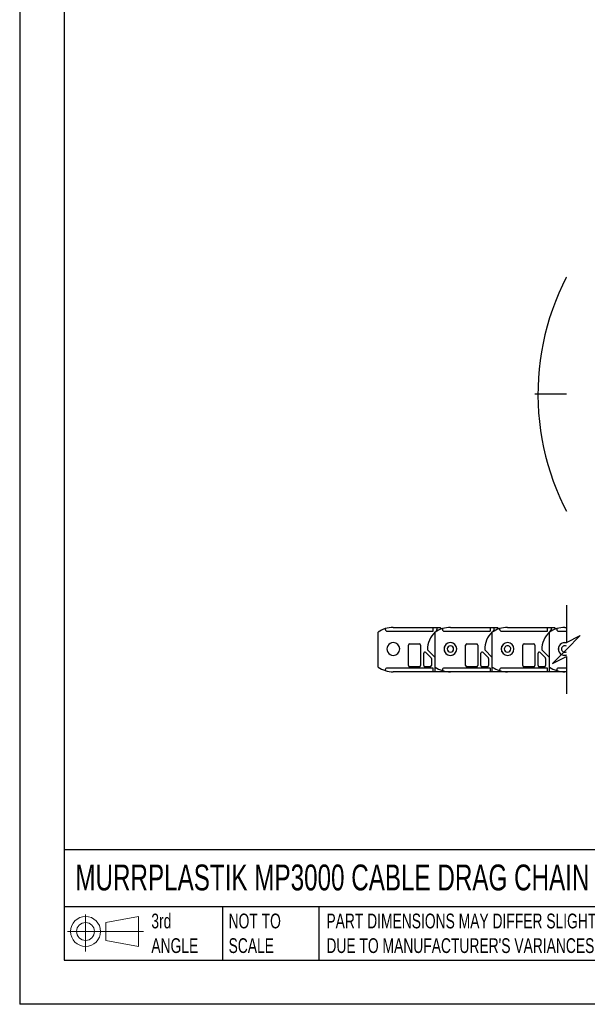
# Model space of a CAD drawing. Header units: millimetres. Extents: x 0 to 1537, y 0 to 1187.
# Tile 1 of 12: x 0 to 447, y 0 to 776. Entities that reach past the tile are written whole.
import ezdxf

# ---------------------------------------------------------------- set-up
doc = ezdxf.new("R2010")
doc.units = ezdxf.units.MM
doc.header["$LTSCALE"] = 5.5
doc.linetypes.add('CENTERX2', pattern=[20.32, 12.7, -2.54, 2.54, -2.54])
doc.layers.add('CENTER', color=40, linetype='CENTERX2')
doc.layers.add('DIMENSIONS', color=140, linetype='Continuous', lineweight=25)
doc.layers.add('TEXT', color=140, linetype='Continuous', lineweight=25)
doc.styles.add('SLDTEXTSTYLE0', font='TXT', dxfattribs={"width": 0.7})

# ---------------------------------------------------------------- blocks, each defined once
blk = doc.blocks.new('Block11')
at = {"color": 7, "linetype": 'Continuous', "lineweight": 18}
for p, q in [((14.24, 29.21), (14.24, 0)), ((30.14, 22.92), (55.96, 27.68)), ((55.96, 27.68), (55.96, 4.02)), ((0, 15.85), (59.81, 15.85)), ((30.14, 8.78), (30.14, 22.92)), ((30.14, 8.78), (55.96, 4.02))]:
    blk.add_line(p, q, dxfattribs=at)
for radius in [11.83, 7.07]:
    blk.add_circle((14.24, 15.85), radius, dxfattribs=at)
blk = doc.blocks.new('Block12')
at = {"color": 7, "linetype": 'Continuous'}
blk.add_blockref('Block11', (0, 0), dxfattribs=at)
blk = doc.blocks.new('SW_BROKEN_VIEW_0')
at = {"color": 0, "flags": 128}
for points in [[(359.45, -33.4), (357.33, -26.84), (354.97, -20.36), (352.4, -13.96), (349.61, -7.66), (346.6, -1.45), (343.38, 4.65), (339.96, 10.63), (336.33, 16.5), (332.5, 22.23), (328.47, 27.83), (324.26, 33.29), (319.86, 38.6), (315.29, 43.76), (310.54, 48.76), (305.61, 53.59), (300.53, 58.25), (295.29, 62.73), (289.9, 67.03), (284.36, 71.14), (278.69, 75.06), (272.89, 78.79), (266.96, 82.31), (260.91, 85.62), (254.75, 88.73), (248.49, 91.62), (242.14, 94.3), (235.69, 96.75), (229.17, 98.99), (222.57, 101), (215.91, 102.78), (209.19, 104.33), (202.42, 105.65), (195.61, 106.74), (188.77, 107.59), (181.9, 108.2), (175.02, 108.59), (168.12, 108.73), (161.23, 108.64), (154.34, 108.31), (147.47, 107.74), (140.62, 106.94), (133.8, 105.9), (127.02, 104.64), (120.29, 103.13), (113.62, 101.4), (107.01, 99.44), (100.46, 97.26), (94, 94.85), (87.63, 92.22), (81.35, 89.37), (75.17, 86.31), (69.1, 83.04), (63.14, 79.57), (57.31, 75.89), (51.61, 72.01), (46.04, 67.94), (40.62, 63.68), (35.34, 59.24), (33, 57.12), (33, -241.38), (33, -241.38), (33, -241.38), (33, -241.38), (33, -241.38), (33, -241.38), (33, -241.38), (33, -241.38), (33, -241.38), (33, -241.38), (33, -241.38), (33, -241.38), (33, -241.38), (33, -241.38), (33, -241.38), (33, -241.38), (33, -241.38), (33, -241.38), (33, -241.38), (33, -241.38), (33, -241.38), (33, -241.38), (33, -241.38), (33, -241.38), (33, -241.38), (33, -241.38), (33, -241.38), (33, -241.38), (33, -241.38), (33, -241.38), (33, -241.38), (33, -241.38), (33, -241.38), (33, -241.38), (33, -241.38), (33, -241.38), (33, -241.38), (33, -241.38), (33, -241.38), (33, -241.38), (33, -241.38), (33, -241.38), (33, -241.38), (33, -241.38), (33, -241.38), (33, -241.38), (33, -241.38), (33, -241.38), (36.82, -244.76), (42.14, -249.15), (47.6, -253.36), (53.21, -257.38), (58.95, -261.2), (64.82, -264.82), (70.81, -268.24), (76.91, -271.45), (83.12, -274.45), (89.43, -277.24), (95.83, -279.8), (102.31, -282.15), (108.87, -284.27), (115.5, -286.16), (122.19, -287.83), (128.94, -289.27), (135.73, -290.47), (142.56, -291.44), (149.41, -292.17), (156.29, -292.67), (163.18, -292.94), (170.08, -292.96), (176.97, -292.75), (183.85, -292.3), (190.71, -291.62), (197.55, -290.7), (204.35, -289.55), (211.1, -288.16), (217.81, -286.55), (224.45, -284.7), (231.03, -282.63), (237.53, -280.33), (243.95, -277.81), (250.28, -275.07), (256.51, -272.12), (262.63, -268.95), (268.65, -265.58), (274.54, -262), (280.31, -258.22), (285.95, -254.25), (291.44, -250.08), (296.79, -245.73), (301.99, -241.2), (307.03, -236.49), (311.9, -231.61), (316.6, -226.56), (321.13, -221.36), (325.47, -216.01), (329.63, -210.51), (333.6, -204.87), (337.37, -199.1), (340.95, -193.2), (344.31, -187.18), (347.47, -181.05), (350.42, -174.82), (353.15, -168.48), (355.66, -162.06), (357.95, -155.56), (360.02, -148.98), (361.85, -142.33), (363.46, -135.63), (364.84, -128.87), (365.99, -122.07), (366.9, -115.23), (367.57, -108.37), (368.01, -101.49), (368.22, -94.6), (368.18, -87.7), (367.91, -80.81), (367.41, -73.93), (366.66, -67.08), (365.69, -60.25), (364.47, -53.46), (363.03, -46.72), (361.36, -40.03), (359.45, -33.4)], [(0, 0), (0, 0), (0, 0), (0, 0), (0, 0), (0, 0), (0, 0), (0, 0), (0, 0), (0, 0), (0, 0), (0, 0), (0, 0), (0, 0), (0, 0), (0, 0), (0, 0), (0, 0), (0, 0), (0, 0), (0, 0), (0, 0), (0, 0), (0, 0), (0, 0), (0, 0), (0, 0), (0, 0), (0, 0), (0, 0), (0, 0), (0, 0), (0, 0), (0, 0), (0, 0), (0, 0), (0, 0), (0, 0), (0, 0), (0, 0), (0, 0), (0, 0), (0, 0), (0, 0), (0, 0), (0, 0), (0, 0), (0, 0), (0, 0), (0, 0), (0, 0), (0, 0), (0, 0), (0, 0), (0, 0), (0, 0), (0, 0), (0, 0), (0, 0), (0, 0), (0, 0), (0, 0), (0, 0), (0, 0), (0, 0), (0, 0), (0, 0), (0, 0), (0, 0), (-0.06, -0.12), (-3.12, -6.3), (-5.96, -12.59), (-8.58, -18.97), (-10.98, -25.43), (-13.16, -31.97), (-15.11, -38.59), (-16.83, -45.26), (-18.33, -52), (-19.59, -58.78), (-20.62, -65.59), (-21.41, -72.44), (-21.97, -79.32), (-22.29, -86.21), (-22.37, -93.1), (-22.22, -100), (-21.83, -106.88), (-21.21, -113.75), (-20.35, -120.59), (-19.25, -127.4), (-17.93, -134.17), (-16.37, -140.88), (-14.58, -147.54), (-12.56, -154.14), (-10.32, -160.66), (-7.86, -167.1), (-5.17, -173.45), (-2.27, -179.71), (0, -184.2)]]:
    blk.add_lwpolyline(points, dxfattribs=at)
blk = doc.blocks.new('SW_CENTERMARKSYMBOL_17')
at = {"layer": 'CENTER', "color": 0}
for p, q in [((167.38, 5.08), (167.38, 203.39)), ((0, 0), (-24.92, 0)), ((162.3, 0), (33, 0)), ((167.38, 0), (164.84, 0)), ((167.38, 0), (167.38, 2.54)), ((167.38, 0), (167.38, -2.54)), ((167.38, 0), (169.92, 0)), ((172.46, 0), (370.77, 0)), ((167.38, -5.08), (167.38, -203.39))]:
    blk.add_line(p, q, dxfattribs=at)

msp = doc.modelspace()

# ---------------------------------------------------------------- linework, layer by layer
at = {"color": 7, "linetype": 'Continuous'}
for p in [(0.01, 1187.46), (1536.71, 0.01)]:
    msp.add_line(p, (0.01, 0.01), dxfattribs=at)
for p, q in [((287.86, 295.97), (287.86, 295.44)), ((294.16, 296.94), (325.66, 296.94)), ((325.66, 294.44), (325.66, 296.94)), ((325.66, 296.94), (328.66, 296.94)), ((328.66, 295.94), (328.66, 296.94)), ((328.66, 296.94), (331.16, 296.94)), ((331.16, 296.94), (332.48, 295.85)), ((332.86, 295.97), (332.86, 295.44)), ((339.16, 296.94), (370.66, 296.94)), ((370.66, 294.44), (370.66, 296.94)), ((370.66, 296.94), (373.66, 296.94)), ((373.66, 295.94), (373.66, 296.94)), ((373.66, 296.94), (376.16, 296.94)), ((376.16, 296.94), (377.48, 295.85)), ((377.86, 295.97), (377.86, 295.44)), ((384.16, 296.94), (415.66, 296.94)), ((415.66, 294.44), (415.66, 296.94)), ((415.66, 296.94), (418.66, 296.94)), ((418.66, 295.94), (418.66, 296.94)), ((418.66, 296.94), (421.16, 296.94)), ((421.16, 296.94), (422.48, 295.85)), ((422.86, 295.97), (422.86, 295.44)), ((429.16, 296.94), (430.44, 296.94)), ((282.16, 265.71), (282.16, 293.18)), ((289.36, 293.94), (325.16, 293.94)), ((327.16, 265.71), (327.16, 293.18)), ((334.36, 293.94), (370.16, 293.94)), ((372.16, 265.71), (372.16, 293.18)), ((379.36, 293.94), (415.16, 293.94)), ((417.16, 265.71), (417.16, 293.18)), ((424.36, 293.94), (430.44, 293.94)), ((306.16, 266.94), (306.16, 282.94)), ((307.16, 283.94), (314.66, 283.94)), ((315.66, 282.94), (315.66, 266.94)), ((327.16, 273.34), (321.17, 279.33)), ((351.16, 266.94), (351.16, 282.94)), ((352.16, 283.94), (359.66, 283.94)), ((360.66, 282.94), (360.66, 266.94)), ((372.16, 273.34), (366.17, 279.33)), ((396.16, 266.94), (396.16, 282.94)), ((397.16, 283.94), (404.66, 283.94)), ((405.66, 282.94), (405.66, 266.94)), ((417.16, 273.34), (411.17, 279.33)), ((429.16, 284.99), (430.44, 284.81)), ((318.16, 266.94), (318.16, 276.53)), ((319.87, 277.23), (323.87, 273.23)), ((324.16, 272.53), (324.16, 266.94)), ((327.16, 261.94), (327.16, 273.34)), ((363.16, 266.94), (363.16, 276.53)), ((364.87, 277.23), (368.87, 273.23)), ((369.16, 272.53), (369.16, 266.94)), ((372.16, 261.94), (372.16, 273.34)), ((408.16, 266.94), (408.16, 276.53)), ((409.87, 277.23), (413.87, 273.23)), ((414.16, 272.53), (414.16, 266.94)), ((417.16, 261.94), (417.16, 273.34)), ((430.44, 275.07), (429.16, 274.89)), ((325.16, 264.94), (289.36, 264.94)), ((314.66, 265.94), (307.16, 265.94)), ((323.16, 265.94), (319.16, 265.94)), ((325.66, 261.94), (325.66, 264.44)), ((370.16, 264.94), (334.36, 264.94)), ((359.66, 265.94), (352.16, 265.94)), ((368.16, 265.94), (364.16, 265.94)), ((370.66, 261.94), (370.66, 264.44)), ((415.16, 264.94), (379.36, 264.94)), ((404.66, 265.94), (397.16, 265.94)), ((413.16, 265.94), (409.16, 265.94)), ((415.66, 261.94), (415.66, 264.44)), ((430.44, 264.94), (424.36, 264.94)), ((287.86, 263.44), (287.86, 262.91)), ((325.66, 261.94), (294.16, 261.94)), ((327.16, 261.94), (325.66, 261.94)), ((339.16, 261.94), (327.16, 261.94)), ((332.86, 263.44), (332.86, 262.91)), ((370.66, 261.94), (339.16, 261.94)), ((372.16, 261.94), (370.66, 261.94)), ((384.16, 261.94), (372.16, 261.94)), ((377.86, 263.44), (377.86, 262.91)), ((415.66, 261.94), (384.16, 261.94)), ((417.16, 261.94), (415.66, 261.94)), ((429.16, 261.94), (417.16, 261.94)), ((422.86, 263.44), (422.86, 262.91)), ((430.44, 261.94), (429.16, 261.94))]:
    msp.add_line(p, q)
for centre, radius, start, end in [((294.16, 275.94), 21, 107.45435, 124.84669), ((294.16, 275.94), 21, 89.99715, 107.45467), ((289.36, 295.44), 1.5, 179.99844, 270.00042), ((339.16, 275.94), 21, 107.45467, 124.8466), ((325.87, 295.84), 2.8, 297.62032, 2.10205), ((339.16, 275.94), 21, 89.99723, 107.45459), ((334.36, 295.44), 1.5, 180.00038, 269.99905), ((384.16, 275.94), 21, 107.45475, 124.84641), ((370.87, 295.84), 2.8, 297.62061, 2.10127), ((384.16, 275.94), 21, 89.99723, 107.45459), ((379.36, 295.44), 1.5, 180.00038, 269.99905), ((429.16, 275.94), 21, 107.45475, 124.84641), ((415.87, 295.84), 2.8, 297.62061, 2.10127), ((429.16, 275.94), 21, 89.99715, 107.45467), ((424.36, 295.44), 1.5, 179.99941, 270.00002), ((339.16, 279.94), 18, 131.81016, 181.94329), ((325.16, 294.44), 0.5, 270.00152, 0.00019), ((384.16, 279.94), 18, 131.8103, 181.94325), ((370.16, 294.44), 0.5, 270.00152, 0.00019), ((429.16, 279.94), 18, 131.8103, 181.94325), ((415.16, 294.44), 0.5, 270.00152, 0.00019), ((294.16, 279.94), 5.05, 89.99966, 270.00034), ((294.16, 279.94), 5.05, 270, 90), ((307.16, 282.94), 1, 90.00067, 179.99933), ((314.66, 282.94), 1, 0.00067, 89.99933), ((339.16, 279.94), 5.05, 90, 270), ((339.16, 279.94), 5, 359.99994, 180.00006), ((339.16, 279.94), 5, 179.99994, 0.00006), ((339.16, 279.94), 2.55, 0, 180), ((339.16, 279.94), 2.55, 180.00033, 359.99967), ((339.16, 279.94), 5.05, 270, 90), ((352.16, 282.94), 1, 90.00067, 179.99933), ((359.66, 282.94), 1, 359.99921, 89.99994), ((384.16, 279.94), 5.05, 90, 270), ((384.16, 279.94), 5, 0.00001, 179.99999), ((384.16, 279.94), 5, 180.00004, 359.99996), ((384.16, 279.94), 2.55, 359.99983, 180.00017), ((384.16, 279.94), 2.55, 180.00017, 359.99983), ((384.16, 279.94), 5.05, 270, 90), ((397.16, 282.94), 1, 90.00067, 179.99933), ((404.66, 282.94), 1, 359.99921, 89.99994), ((429.16, 279.94), 5.05, 89.99983, 270.00017), ((429.09, 279.99), 4.92, 74.03494, 180.57365), ((429.1, 279.91), 4.94, 179.68221, 285.7092), ((429.12, 279.97), 2.5, 58.01148, 180.73495), ((429.12, 279.91), 2.5, 179.26539, 301.98853), ((319.16, 276.53), 1, 45.00024, 180.0005), ((323.16, 272.53), 1, 359.999, 45.00166), ((364.16, 276.53), 1, 45.00024, 180.0005), ((368.16, 272.53), 1, 0.00297, 44.9977), ((409.16, 276.53), 1, 45.00024, 180.0005), ((413.16, 272.53), 1, 0.00297, 44.9977), ((294.16, 282.94), 21, 235.15331, 252.54565), ((289.36, 263.44), 1.5, 89.99861, 180.00196), ((307.16, 266.94), 1, 180.00067, 269.99933), ((314.66, 266.94), 1, 270.00067, 359.99933), ((319.16, 266.94), 1, 180.00067, 269.99933), ((323.16, 266.94), 1, 270.00067, 359.99933), ((325.16, 264.44), 0.5, 359.99861, 90.00139), ((339.16, 282.94), 21, 235.1534, 252.54533), ((334.36, 263.44), 1.5, 89.99998, 180.00002), ((352.16, 266.94), 1, 180.00067, 269.99933), ((359.66, 266.94), 1, 270.00006, 0.00079), ((364.16, 266.94), 1, 179.99921, 270.00079), ((368.16, 266.94), 1, 270.00067, 359.99933), ((370.16, 264.44), 0.5, 359.99861, 90.00139), ((384.16, 282.94), 21, 235.15359, 252.54525), ((379.36, 263.44), 1.5, 89.99998, 180.00002), ((397.16, 266.94), 1, 180.00067, 269.99933), ((404.66, 266.94), 1, 270.00006, 0.00079), ((409.16, 266.94), 1, 179.99921, 269.99994), ((413.16, 266.94), 1, 270.00067, 359.99933), ((415.16, 264.44), 0.5, 359.99861, 90.00139), ((429.16, 282.94), 21, 235.15359, 252.54525), ((424.36, 263.44), 1.5, 89.99901, 180.00099), ((294.16, 282.94), 21, 252.54533, 270.00285), ((339.16, 282.94), 21, 252.54541, 270.00277), ((384.16, 282.94), 21, 252.54541, 270.00277), ((429.16, 282.94), 21, 252.54533, 270.00285)]:
    msp.add_arc(centre, radius, start, end)
at = {"layer": 'DIMENSIONS', "color": 140}
for p, q in [((430.44, 314.4), (430.44, 284.94)), ((430.44, 284.94), (441.44, 290.44)), ((441.44, 290.44), (430.44, 279.44)), ((430.44, 279.44), (419.44, 268.44)), ((419.44, 268.44), (430.44, 273.94)), ((430.44, 273.94), (430.44, 244.48))]:
    msp.add_line(p, q, dxfattribs=at)
at = {"layer": 'TEXT'}
for p, q in [((34.92, 1152.53), (34.92, 34.92)), ((1501.77, 121.69), (34.92, 121.69)), ((1501.77, 76.83), (34.92, 76.83)), ((159.75, 76.83), (159.75, 34.92)), ((235.61, 76.83), (235.61, 34.92)), ((34.92, 34.92), (1501.77, 34.92))]:
    msp.add_line(p, q, dxfattribs=at)

# ---------------------------------------------------------------- block references
at = {"color": 7, "linetype": 'Continuous'}
msp.add_blockref('SW_BROKEN_VIEW_0', (430.44, 572.78), dxfattribs=at)
at = {"layer": 'CENTER'}
msp.add_blockref('SW_CENTERMARKSYMBOL_17', (430.44, 480.66), dxfattribs=at)
at = {"layer": 'TEXT'}
msp.add_blockref('Block12', (37.61, 41.55), dxfattribs=at)

# ---------------------------------------------------------------- texts
at = {"layer": 'TEXT', "attachment_point": 1, "style": 'SLDTEXTSTYLE0'}
for s, insert, char_height in [('MURRPLASTIK MP3000 CABLE DRAG CHAIN', (43.81, 110.13), 20.3729), ('3rd^JANGLE', (103.68, 71.48), 11.642), ('NOT TO^JSCALE', (164.49, 71.48), 11.6417), ("PART DIMENSIONS MAY DIFFER SLIGHTLY ^JDUE TO MANUFACTURER'S VARIANCES", (241.52, 71.48), 11.6417)]:
    msp.add_mtext(s, dxfattribs=dict(at, insert=insert, char_height=char_height))

doc.saveas('drawing.dxf')
